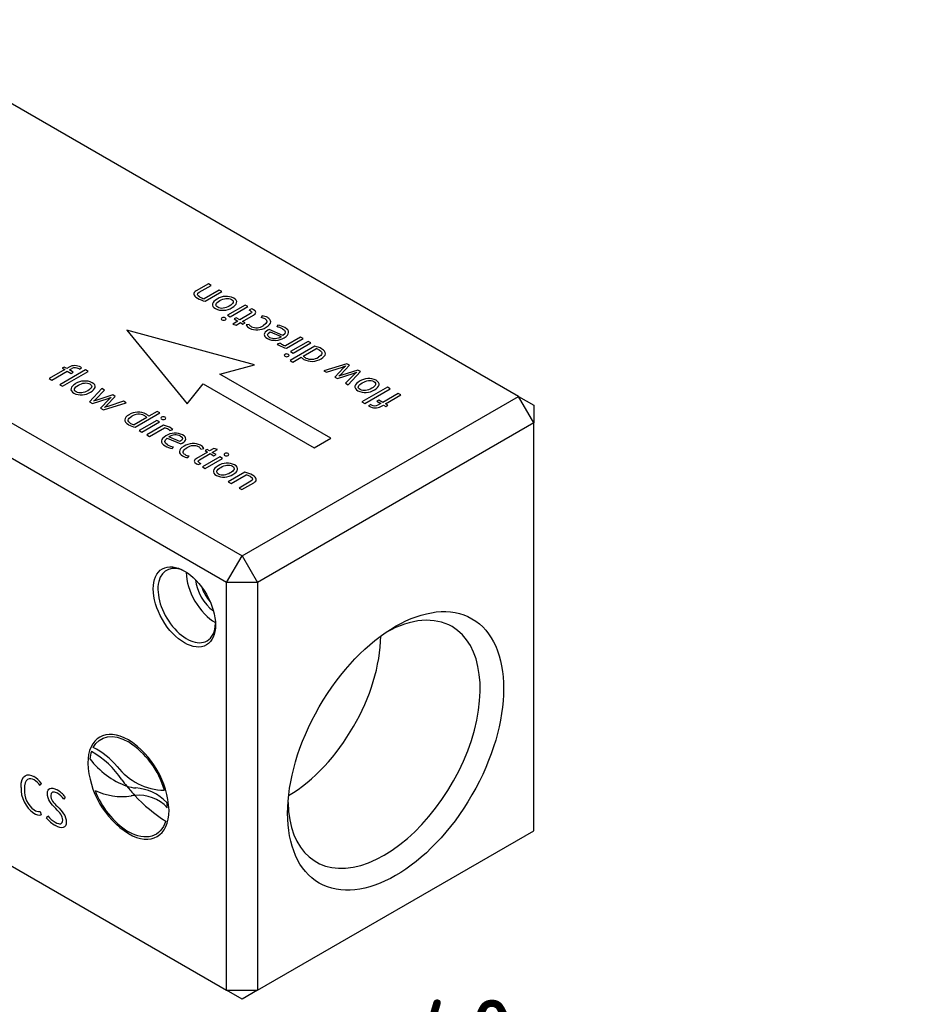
# Model space of a CAD drawing. Header units: millimetres. Extents: x 1 to 296, y -85 to 208.
# Tile 9 of 9: x 234 to 275, y 138 to 183. Entities that reach past the tile are written whole.
import ezdxf
from ezdxf.enums import TextEntityAlignment as Align

# ---------------------------------------------------------------- set-up
doc = ezdxf.new("R2010")
doc.units = ezdxf.units.MM
doc.layers.add('Default', color=7, linetype='Continuous')
doc.layers.add('IFC-15T-SRV_A', color=7, linetype='Continuous')
doc.styles.add('SEACAD_Solid_Edge_ISO', font='seiso.ttf')
doc.dimstyles.new('Rheonics_Publish', dxfattribs={"dimtxt": 3.5, "dimasz": 3.5, "dimexe": 1.75, "dimexo": 0, "dimgap": 0.875, "dimtad": 1, "dimdec": 1, "dimdsep": 46, "dimtxsty": 'SEACAD_Solid_Edge_ISO', "dimblk1": '_SE_FILLED', "dimblk2": '_SE_FILLED', "dimsah": 1, "dimcen": 1.75, "dimazin": 0, "dimtfac": 0.5, "dimtdec": 3, "dimtmove": 0, "dimatfit": 3, "dimfxl": 1, "dimarcsym": 0})

# ---------------------------------------------------------------- blocks, each defined once
blk = doc.blocks.new('DMBLK5')
at = {"layer": 'Default', "linetype": 'Continuous'}
for points in [[(238.945, 128.843), (235.445, 128.26), (238.945, 127.676)], [(271.945, 128.843), (271.945, 127.676), (275.445, 128.26)]]:
    blk.add_hatch(color=7, dxfattribs=at).paths.add_polyline_path(points)
at = {"layer": 'Default', "color": 7, "linetype": 'Continuous'}
for p, q in [((235.445, 110.846), (235.445, 130.01)), ((275.445, 110.846), (275.445, 130.01)), ((235.445, 128.26), (275.445, 128.26))]:
    blk.add_line(p, q, dxfattribs=at)
at = {"layer": 'Default', "color": 7, "linetype": 'Continuous', "style": 'SEACAD_Solid_Edge_ISO'}
for s, p in [('40', (252.343, 138.235)), ('[', (249.241, 132.635)), (']', (260.377, 132.635)), ('1.57', (252.343, 132.635))]:
    blk.add_text(s, height=3.5, dxfattribs=at).set_placement(p, align=Align.TOP_LEFT)
blk = doc.blocks.new('_SE_FILLED')
at = {"color": 0}
blk.add_line((0, 0), (-1, 0), dxfattribs=at)
blk.add_solid([(0, 0), (-1, -0.1665), (-1, 0.1665), (0, 0)], dxfattribs=at)
blk = doc.blocks.new('SE6')
at = {"layer": 'IFC-15T-SRV_A', "color": 7, "linetype": 'Continuous'}
for p, q in [((257.223, 166.021), (227.171, 183.372)), ((214.443, 176.023), (244.495, 158.673)), ((243.788, 157.448), (214.029, 174.629)), ((242.946, 171.204), (242.39, 170.884)), ((242.525, 170.818), (243.07, 171.132)), ((243.07, 171.132), (242.946, 171.204)), ((243.438, 170.92), (242.745, 170.52)), ((242.797, 170.405), (243.564, 170.847)), ((243.564, 170.847), (243.438, 170.92)), ((244.633, 170.23), (243.827, 169.764)), ((243.951, 169.692), (244.758, 170.158)), ((244.758, 170.158), (244.633, 170.23)), ((243.827, 169.764), (243.951, 169.692)), ((244.221, 169.645), (244.127, 169.59)), ((244.395, 169.545), (244.221, 169.645)), ((244.892, 169.832), (244.395, 169.545)), ((244.516, 169.475), (245.019, 169.765)), ((244.929, 170.054), (244.824, 169.993)), ((245.42, 169.73), (245.369, 169.651)), ((244.301, 169.49), (244.066, 169.355)), ((244.066, 169.355), (244.227, 169.308)), ((244.127, 169.59), (244.301, 169.49)), ((244.227, 169.308), (244.422, 169.42)), ((244.422, 169.42), (244.539, 169.353)), ((244.633, 169.407), (244.516, 169.475)), ((244.539, 169.353), (244.633, 169.407)), ((244.826, 169.337), (244.691, 169.31)), ((246.147, 169.309), (246.092, 169.232)), ((239.185, 169.079), (241.969, 165.678)), ((245.075, 167.472), (239.185, 169.079)), ((245.687, 169.07), (245.687, 169.07)), ((246.373, 168.828), (245.743, 169.1)), ((245.791, 168.991), (246.294, 168.773)), ((247.186, 168.756), (246.493, 168.356)), ((247.311, 168.684), (247.186, 168.756)), ((246.249, 168.474), (246.12, 168.428)), ((246.545, 168.241), (247.311, 168.684)), ((247.846, 168.328), (246.711, 167.673)), ((247.536, 168.554), (246.729, 168.088)), ((246.854, 168.016), (247.66, 168.482)), ((247.66, 168.482), (247.536, 168.554)), ((246.729, 168.088), (246.854, 168.016)), ((246.835, 167.602), (247.217, 167.822)), ((247.314, 167.878), (247.899, 168.216)), ((236.312, 167.374), (236.217, 167.32)), ((236.425, 167.308), (236.312, 167.374)), ((236.535, 167.371), (236.425, 167.308)), ((243.48, 167.047), (245.075, 167.472)), ((246.711, 167.673), (246.835, 167.602)), ((249.313, 167.528), (248.261, 167.204)), ((248.385, 167.132), (249.116, 167.369)), ((249.042, 167.034), (249.441, 167.454)), ((249.262, 167.426), (249.265, 167.424)), ((249.441, 167.454), (249.313, 167.528)), ((236.331, 167.254), (235.619, 166.843)), ((235.74, 166.773), (236.452, 167.184)), ((237.284, 167.237), (236.11, 166.559)), ((236.217, 167.32), (236.331, 167.254)), ((236.235, 166.487), (237.41, 167.165)), ((236.452, 167.184), (236.63, 167.081)), ((236.547, 167.238), (236.656, 167.301)), ((236.725, 167.135), (236.547, 167.238)), ((236.63, 167.081), (236.725, 167.135)), ((236.991, 167.291), (237.008, 167.282)), ((237.008, 167.282), (237.108, 167.339)), ((237.41, 167.165), (237.284, 167.237)), ((248.589, 164.098), (243.48, 167.047)), ((248.261, 167.204), (248.385, 167.132)), ((249.171, 167.337), (248.764, 166.913)), ((248.764, 166.913), (248.884, 166.844)), ((248.884, 166.844), (249.619, 167.078)), ((248.959, 166.955), (248.956, 166.956)), ((249.822, 167.234), (249.095, 167.004)), ((249.674, 167.046), (249.262, 166.625)), ((249.388, 166.553), (249.949, 167.16)), ((249.768, 167.134), (249.771, 167.132)), ((249.949, 167.16), (249.822, 167.234)), ((235.619, 166.843), (235.74, 166.773)), ((236.11, 166.559), (236.235, 166.487)), ((241.969, 165.678), (242.704, 166.599)), ((242.704, 166.599), (247.812, 163.65)), ((249.262, 166.625), (249.388, 166.553)), ((251.191, 166.444), (250.016, 165.765)), ((251.316, 166.371), (251.191, 166.444)), ((238.038, 166.377), (237.477, 165.77)), ((237.752, 165.884), (238.164, 166.305)), ((238.542, 166.086), (237.807, 165.852)), ((238.164, 166.305), (238.038, 166.377)), ((238.255, 165.594), (238.662, 166.017)), ((238.662, 166.017), (238.542, 166.086)), ((244.495, 158.673), (257.223, 166.021)), ((250.142, 165.693), (251.316, 166.371)), ((251.686, 166.158), (250.974, 165.746)), ((251.095, 165.676), (251.807, 166.088)), ((251.807, 166.088), (251.686, 166.158)), ((257.93, 164.796), (257.223, 166.021)), ((257.223, 166.021), (257.93, 165.613)), ((237.477, 165.77), (237.604, 165.696)), ((237.604, 165.696), (238.331, 165.926)), ((237.658, 165.797), (237.655, 165.798)), ((238.384, 165.896), (237.985, 165.476)), ((238.113, 165.403), (239.165, 165.727)), ((239.041, 165.798), (238.31, 165.562)), ((238.467, 165.976), (238.47, 165.974)), ((239.165, 165.727), (239.041, 165.798)), ((250.016, 165.765), (250.142, 165.693)), ((250.418, 165.649), (250.318, 165.591)), ((250.435, 165.639), (250.418, 165.649)), ((250.796, 165.849), (250.701, 165.795)), ((250.701, 165.795), (250.879, 165.692)), ((250.879, 165.692), (250.77, 165.629)), ((250.974, 165.746), (250.796, 165.849)), ((250.891, 165.559), (251.001, 165.622)), ((251.001, 165.622), (251.114, 165.556)), ((251.209, 165.611), (251.095, 165.676)), ((251.114, 165.556), (251.209, 165.611)), ((257.93, 165.613), (257.93, 164.796)), ((237.985, 165.476), (238.113, 165.403)), ((238.164, 165.505), (238.161, 165.506)), ((239.58, 164.602), (240.715, 165.257)), ((240.591, 165.329), (240.209, 165.108)), ((240.715, 165.257), (240.591, 165.329)), ((240.112, 165.052), (239.527, 164.714)), ((240.572, 164.914), (239.766, 164.448)), ((239.89, 164.377), (240.697, 164.842)), ((240.881, 164.689), (240.115, 164.247)), ((240.697, 164.842), (240.572, 164.914)), ((257.93, 164.796), (245.202, 157.448)), ((257.93, 146.017), (257.93, 164.796)), ((239.766, 164.448), (239.89, 164.377)), ((240.115, 164.247), (240.24, 164.174)), ((240.24, 164.174), (240.933, 164.574)), ((241.177, 164.456), (241.306, 164.503)), ((241.053, 164.103), (241.683, 163.83)), ((241.635, 163.939), (241.132, 164.157)), ((241.739, 163.861), (241.739, 163.861)), ((247.812, 163.65), (248.589, 164.098)), ((241.279, 163.621), (241.334, 163.698)), ((242.006, 163.2), (242.057, 163.279)), ((242.91, 163.456), (242.407, 163.165)), ((242.534, 163.099), (243.031, 163.386)), ((242.6, 163.593), (242.735, 163.621)), ((242.887, 163.577), (242.793, 163.523)), ((242.793, 163.523), (242.91, 163.456)), ((243.004, 163.51), (242.887, 163.577)), ((243.199, 163.622), (243.004, 163.51)), ((243.031, 163.386), (243.205, 163.285)), ((243.125, 163.44), (243.36, 163.576)), ((243.299, 163.34), (243.125, 163.44)), ((243.36, 163.576), (243.199, 163.622)), ((243.205, 163.285), (243.299, 163.34)), ((242.497, 162.877), (242.602, 162.937)), ((243.475, 163.238), (242.668, 162.772)), ((242.793, 162.701), (243.599, 163.166)), ((243.599, 163.166), (243.475, 163.238)), ((242.668, 162.772), (242.793, 162.701)), ((244.629, 162.526), (243.862, 162.083)), ((243.988, 162.011), (244.681, 162.411)), ((243.862, 162.083), (243.988, 162.011)), ((244.901, 162.112), (244.356, 161.798)), ((244.48, 161.726), (245.036, 162.047)), ((244.356, 161.798), (244.48, 161.726)), ((243.788, 157.448), (244.495, 158.673)), ((244.495, 158.673), (245.202, 157.448)), ((243.788, 138.668), (243.788, 157.448)), ((245.202, 157.448), (243.788, 157.448)), ((245.202, 157.448), (245.202, 138.668)), ((211.968, 157.04), (243.788, 138.668)), ((235.25, 148.206), (235.195, 148.105)), ((236.354, 147.569), (236.293, 147.471)), ((235.195, 146.909), (235.25, 146.741)), ((235.498, 146.598), (235.558, 146.702)), ((245.202, 138.668), (257.93, 146.017)), ((244.495, 138.26), (243.788, 138.668)), ((243.788, 138.668), (245.202, 138.668)), ((245.202, 138.668), (244.495, 138.26))]:
    blk.add_line(p, q, dxfattribs=at)
for centre, radius, start, end in [((243.092, 171.678), 1.307, 240.2777, 256.9685), ((242.964, 171.333), 0.842, 240.1225, 254.9295), ((243.77, 169.85), 0.778, 63.9538, 122.7842), ((243.614, 170.761), 0.776, 243.8482, 302.7733), ((243.647, 169.483), 0.17, 62.1663, 116.5615), ((244.748, 169.733), 0.271, 59.6828, 73.51), ((244.837, 169.696), 0.37, 59.3991, 75.5269), ((245.321, 169.165), 0.488, 61.2363, 84.3739), ((245.348, 169.078), 0.657, 60.0372, 83.6961), ((243.652, 169.698), 0.173, 242.6899, 296.6794), ((244.971, 169.439), 0.308, 204.8504, 244.1393), ((245.023, 169.422), 0.214, 203.3506, 243.7028), ((245.181, 169.867), 0.785, 243.954, 302.3835), ((245.157, 169.741), 0.56, 245.8538, 304.1451), ((245.937, 168.391), 0.856, 60.265, 79.5646), ((245.958, 168.312), 1.015, 59.7934, 79.2694), ((246.014, 169.389), 0.788, 243.5474, 302.2285), ((246.162, 168.267), 0.932, 116.7125, 120.5903), ((245.996, 169.238), 0.552, 244.7614, 302.6619), ((246.56, 169.003), 0.724, 232.6255, 239.6187), ((246.839, 169.512), 1.305, 240.3409, 256.984), ((246.508, 168.784), 0.404, 230.0446, 241.3598), ((246.663, 169.022), 0.687, 239.5326, 255.652), ((247.657, 167.333), 1.013, 60.1584, 79.294), ((246.55, 167.807), 0.17, 62.1663, 116.5615), ((246.554, 168.022), 0.173, 242.6899, 296.6794), ((247.6, 168.189), 0.53, 223.8108, 240.8351), ((247.648, 168.191), 0.457, 223.1424, 241.6892), ((247.688, 168.316), 0.587, 244.0469, 303.2939), ((247.754, 167.611), 0.622, 60.3916, 76.4488), ((236.795, 166.902), 0.537, 58.7486, 119.0463), ((236.932, 167.097), 0.299, 54.112, 61.9041), ((247.714, 168.431), 0.797, 242.147, 301.8457), ((248.598, 168.917), 1.632, 288.4851, 294.0109), ((250.294, 166.218), 1.585, 130.4627, 135.1099), ((236.815, 167.014), 0.328, 57.4886, 118.968), ((248.45, 167.608), 0.824, 307.8016, 315.9105), ((249.68, 165.173), 1.923, 107.723, 112.0401), ((248.858, 169.366), 2.411, 288.383, 292.1763), ((250.422, 166.294), 1.061, 127.8263, 134.8279), ((237.255, 165.955), 0.776, 63.8482, 122.7733), ((250.327, 166.065), 0.778, 63.9537, 122.7843), ((237.099, 166.866), 0.778, 243.9537, 302.7843), ((250.171, 166.976), 0.776, 243.8482, 302.7733), ((237.004, 166.636), 1.061, 307.8263, 314.8279), ((238.568, 163.564), 2.411, 108.383, 112.1763), ((237.132, 166.712), 1.585, 310.4627, 315.1099), ((238.828, 164.013), 1.632, 108.4851, 114.0109), ((237.746, 167.758), 1.923, 287.723, 292.0401), ((238.976, 165.323), 0.824, 127.8016, 135.9105), ((250.494, 165.833), 0.299, 234.112, 241.9041), ((250.631, 166.028), 0.537, 238.7486, 299.0463), ((250.611, 165.916), 0.328, 237.4886, 298.968), ((239.712, 164.499), 0.797, 62.147, 121.8457), ((239.738, 164.614), 0.587, 64.0469, 123.2939), ((239.778, 164.74), 0.457, 43.1424, 61.6892), ((239.826, 164.741), 0.53, 43.8108, 60.8351), ((240.872, 164.908), 0.173, 62.6899, 116.6794), ((239.769, 165.597), 1.013, 240.1584, 259.294), ((239.672, 165.319), 0.622, 240.3916, 256.4488), ((240.876, 165.123), 0.17, 242.1663, 296.5615), ((240.587, 163.418), 1.305, 60.3409, 76.984), ((240.763, 163.909), 0.687, 59.5326, 75.652), ((241.412, 163.541), 0.788, 63.5474, 122.2285), ((240.918, 164.146), 0.404, 50.0446, 61.3598), ((241.43, 163.693), 0.552, 64.7614, 122.6619), ((240.866, 163.927), 0.724, 52.6255, 59.6187), ((241.468, 164.619), 1.015, 239.7934, 259.2694), ((241.489, 164.54), 0.856, 240.265, 259.5646), ((241.264, 164.663), 0.932, 296.7125, 300.5903), ((242.245, 163.063), 0.785, 63.954, 122.3835), ((242.269, 163.189), 0.56, 65.8538, 124.1451), ((242.455, 163.491), 0.308, 24.8504, 64.1393), ((242.078, 163.853), 0.657, 240.0372, 263.6961), ((242.105, 163.765), 0.488, 241.2363, 264.3739), ((242.403, 163.508), 0.214, 23.3506, 63.7028), ((243.774, 163.232), 0.173, 62.6899, 116.6794), ((243.779, 163.448), 0.17, 242.1663, 296.5615), ((242.589, 163.235), 0.37, 239.3991, 255.5269), ((242.678, 163.197), 0.271, 239.6828, 253.51), ((243.812, 162.169), 0.776, 63.8482, 122.7733), ((243.656, 163.08), 0.778, 243.9538, 302.7842), ((244.334, 161.252), 1.307, 60.2777, 76.9685), ((244.462, 161.597), 0.842, 60.1225, 74.9295), ((237.069, 146.772), 4.071, 2.6546, 57.3431), ((239.152, 149.143), 1.672, 161.8036, 173.7488), ((235.625, 146.192), 3.977, 32.9918, 60.8349), ((235.898, 146.535), 3.751, 40.5563, 62.2235), ((237.118, 146.788), 3.956, 15.9903, 57.1097), ((240.52, 151.641), 3.814, 217.3935, 249.5631), ((241.463, 149.309), 4.071, 182.6574, 237.3448), ((240.99, 150.716), 2.839, 217.842, 268.5964), ((234.319, 147.521), 1.156, 36.3637, 58.9596), ((234.436, 147.555), 0.937, 35.9425, 58.5293), ((245.561, 153.28), 8.233, 216.7138, 219.2795), ((235.687, 147.951), 1.367, 177.4763, 235.614), ((235.557, 147.849), 1.081, 176.1626, 234.2763), ((235.306, 146.751), 1.33, 37.9933, 59.4194), ((241.36, 149.239), 3.881, 200.6058, 237.3376), ((238.981, 150.5), 2.911, 244.49, 278.0331), ((239.738, 149.821), 1.838, 252.5803, 265.7305), ((245.57, 153.246), 8.219, 219.0597, 222.9834), ((239.427, 145.735), 2.26, 44.6202, 85.5773), ((235.427, 146.82), 1.084, 36.9251, 58.5304), ((239.763, 145.643), 2.01, 95.8767, 100.7599), ((239.743, 145.867), 1.785, 42.7002, 95.953), ((244.966, 152.654), 7.373, 222.8196, 237.2792), ((235.146, 147.313), 0.407, 237.1978, 276.9187), ((238.385, 146.998), 2.671, 1.7045, 6.9632), ((235.196, 147.249), 0.511, 236.5984, 276.0262), ((236.7, 147.596), 1.563, 219.7118, 239.2373), ((236.62, 147.567), 1.369, 219.1611, 238.2052)]:
    blk.add_arc(centre, radius, start, end, dxfattribs=at)
for centre, major_axis in [((241.843, 156.325), (1.012, -1.754)), ((251.566, 149.691), (3.515, 6.088))]:
    blk.add_ellipse(centre, major_axis=major_axis, ratio=0.57735, dxfattribs=at)
for centre, major_axis, start_param, end_param in [((241.949, 156.386), (0.938, -1.624), 2.395435, 6.283185), ((243.257, 157.142), (0.938, -1.624), 3.926991, 5.511033), ((243.257, 157.142), (0.638, -1.104), 4.014238, 5.41054), ((243.363, 157.203), (-0.563, 0.974), 1.213833, 1.92776), ((241.949, 156.386), (0.938, -1.624), 0, 0.746158), ((251.036, 149.997), (3.128, 5.418), 0, 0.761372), ((251.036, 149.997), (3.128, 5.418), 2.38022, 6.283185), ((246.597, 152.56), (3.03, 5.248), 3.93762, 5.487158)]:
    blk.add_ellipse(centre, major_axis=major_axis, ratio=0.57735, start_param=start_param, end_param=end_param, dxfattribs=at)
for points in [[(242.39, 170.884), (242.221, 170.786), (242.232, 170.666), (242.444, 170.543)], [(242.544, 170.603), (242.414, 170.678), (242.417, 170.756), (242.525, 170.818)], [(243.472, 170.432), (243.657, 170.539), (243.862, 170.575), (244.009, 170.49)], [(244.034, 170.109), (244.274, 170.247), (244.335, 170.421), (244.112, 170.55)], [(243.349, 170.505), (243.109, 170.366), (243.049, 170.194), (243.272, 170.065)], [(243.374, 170.124), (243.228, 170.208), (243.286, 170.325), (243.472, 170.432)], [(243.909, 170.18), (243.723, 170.073), (243.521, 170.039), (243.374, 170.124)], [(244.009, 170.49), (244.156, 170.405), (244.094, 170.287), (243.909, 170.18)], [(243.571, 169.635), (243.529, 169.611), (243.529, 169.569), (243.572, 169.544)], [(243.729, 169.543), (243.771, 169.568), (243.77, 169.608), (243.726, 169.633)], [(244.884, 169.967), (244.95, 169.929), (244.974, 169.879), (244.892, 169.832)], [(245.019, 169.765), (245.166, 169.85), (245.157, 169.938), (245.025, 170.014)], [(245.601, 169.204), (245.898, 169.375), (245.848, 169.547), (245.676, 169.647)], [(245.556, 169.593), (245.67, 169.527), (245.697, 169.408), (245.471, 169.278)], [(246.434, 168.723), (246.699, 168.876), (246.71, 169.05), (246.469, 169.189)], [(245.687, 169.07), (245.472, 168.945), (245.464, 168.799), (245.663, 168.684)], [(245.761, 168.739), (245.64, 168.809), (245.634, 168.899), (245.791, 168.991)], [(246.361, 169.134), (246.515, 169.045), (246.532, 168.935), (246.373, 168.828)], [(246.474, 167.959), (246.432, 167.935), (246.432, 167.893), (246.475, 167.868)], [(246.632, 167.868), (246.674, 167.892), (246.673, 167.932), (246.629, 167.957)], [(248.061, 168.152), (248.227, 168.056), (248.197, 167.934), (248.01, 167.825)], [(248.134, 167.754), (248.384, 167.898), (248.407, 168.07), (248.161, 168.212)], [(236.835, 166.607), (236.595, 166.469), (236.534, 166.295), (236.757, 166.166)], [(236.86, 166.226), (236.713, 166.311), (236.775, 166.429), (236.96, 166.536)], [(236.96, 166.536), (237.146, 166.643), (237.348, 166.677), (237.495, 166.592)], [(237.495, 166.592), (237.641, 166.508), (237.583, 166.391), (237.397, 166.284)], [(237.52, 166.211), (237.76, 166.35), (237.82, 166.522), (237.597, 166.651)], [(249.906, 166.719), (249.666, 166.581), (249.606, 166.408), (249.829, 166.279)], [(249.931, 166.338), (249.785, 166.423), (249.843, 166.539), (250.028, 166.646)], [(250.028, 166.646), (250.214, 166.754), (250.419, 166.789), (250.566, 166.704)], [(250.566, 166.704), (250.712, 166.62), (250.651, 166.501), (250.466, 166.394)], [(250.591, 166.323), (250.831, 166.462), (250.892, 166.635), (250.669, 166.764)], [(237.397, 166.284), (237.212, 166.177), (237.007, 166.141), (236.86, 166.226)], [(250.466, 166.394), (250.28, 166.287), (250.078, 166.253), (249.931, 166.338)], [(239.292, 165.177), (239.042, 165.032), (239.019, 164.86), (239.265, 164.719)], [(239.365, 164.778), (239.199, 164.874), (239.229, 164.997), (239.416, 165.105)], [(240.794, 165.063), (240.752, 165.039), (240.753, 164.998), (240.797, 164.973)], [(240.952, 164.971), (240.994, 164.995), (240.994, 165.037), (240.951, 165.062)], [(240.992, 164.207), (240.727, 164.054), (240.716, 163.88), (240.957, 163.741)], [(241.665, 164.192), (241.786, 164.122), (241.792, 164.032), (241.635, 163.939)], [(241.739, 163.861), (241.954, 163.985), (241.962, 164.131), (241.762, 164.246)], [(241.065, 163.797), (240.911, 163.886), (240.894, 163.995), (241.053, 164.103)], [(241.825, 163.726), (241.528, 163.555), (241.578, 163.383), (241.75, 163.284)], [(241.87, 163.337), (241.756, 163.403), (241.729, 163.522), (241.955, 163.653)], [(243.697, 163.387), (243.655, 163.363), (243.656, 163.322), (243.7, 163.297)], [(243.855, 163.295), (243.897, 163.319), (243.897, 163.361), (243.854, 163.386)], [(242.407, 163.165), (242.26, 163.081), (242.269, 162.992), (242.401, 162.916)], [(242.542, 162.963), (242.476, 163.001), (242.452, 163.051), (242.534, 163.099)], [(243.392, 162.821), (243.152, 162.683), (243.091, 162.509), (243.314, 162.381)], [(243.517, 162.751), (243.703, 162.858), (243.905, 162.891), (244.052, 162.807)], [(244.077, 162.426), (244.317, 162.564), (244.377, 162.737), (244.154, 162.866)], [(243.417, 162.44), (243.27, 162.525), (243.332, 162.643), (243.517, 162.751)], [(243.954, 162.498), (243.769, 162.391), (243.564, 162.356), (243.417, 162.44)], [(244.052, 162.807), (244.198, 162.722), (244.14, 162.605), (243.954, 162.498)], [(245.036, 162.047), (245.205, 162.144), (245.194, 162.265), (244.982, 162.387)], [(244.882, 162.328), (245.012, 162.252), (245.009, 162.175), (244.901, 162.112)], [(239.266, 150.2), (238.235, 150.795), (237.396, 150.311), (237.396, 149.12)], [(237.646, 149.854), (237.933, 150.391), (238.55, 150.523), (239.266, 150.109)], [(234.321, 148.011), (234.321, 148.619), (234.63, 148.676), (234.915, 148.511)], [(234.926, 148.354), (234.711, 148.478), (234.478, 148.431), (234.478, 147.921)], [(235.535, 147.734), (235.535, 147.969), (235.697, 148.06), (235.982, 147.895)], [(235.993, 147.744), (235.802, 147.855), (235.692, 147.794), (235.692, 147.643)], [(235.925, 147.037), (235.715, 147.249), (235.535, 147.453), (235.535, 147.734)], [(235.692, 147.643), (235.692, 147.447), (235.82, 147.309), (235.993, 147.134)], [(236.244, 146.506), (236.244, 146.702), (236.108, 146.853), (235.925, 147.037)], [(235.993, 147.134), (236.212, 146.91), (236.403, 146.707), (236.403, 146.411)], [(239.266, 145.881), (240.297, 145.286), (241.136, 145.77), (241.136, 146.961)], [(235.898, 146.403), (236.105, 146.284), (236.244, 146.321), (236.244, 146.506)], [(236.403, 146.411), (236.403, 146.142), (236.212, 146.074), (235.901, 146.253)], [(240.98, 146.451), (240.757, 145.731), (240.073, 145.506), (239.266, 145.972)]]:
    blk.add_open_spline(points, degree=3, dxfattribs=at)

msp = doc.modelspace()

# ---------------------------------------------------------------- block references
at = {"layer": 'Default'}
msp.add_blockref('SE6', (0, 0), dxfattribs=at)

# ---------------------------------------------------------------- dimensions: what is measured, and where the dimension line sits
at = {"layer": 'Default', "color": 7, "linetype": 'Continuous'}
dim = msp.add_linear_dim(base=(235.445, 128.26), p1=(235.445, 110.846), p2=(275.445, 110.846), angle=0, text='\\A1;<>', dimstyle='Rheonics_Publish', override={"dimpost": '\\X'}, dxfattribs=at)
dim.commit()
dim.dimension.update_dxf_attribs({"geometry": 'DMBLK5', "text_midpoint": (255.445, 128.26), "dimtype": 161})

doc.saveas('drawing.dxf')
